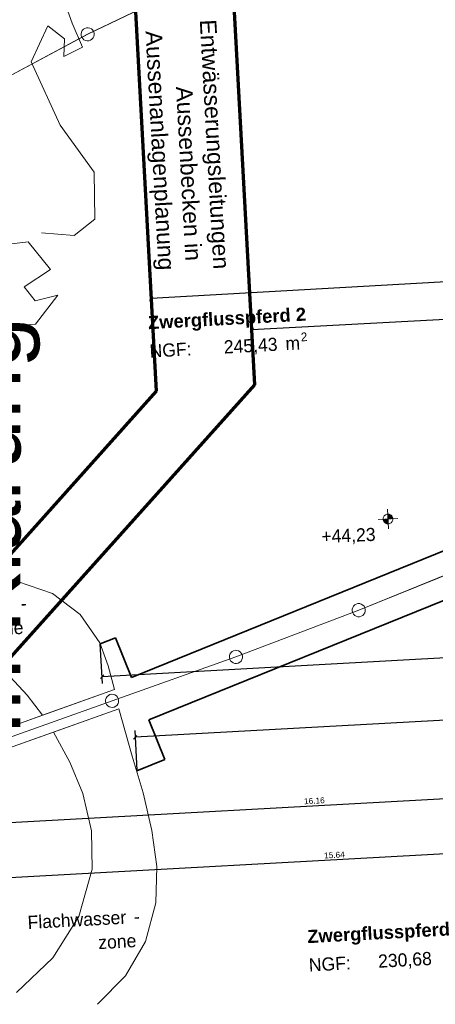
# Model space of a CAD drawing. Extents: x -779 to 790, y -208 to 633.
# Tile 9 of 232: x -550 to -424, y -52 to 248. Entities that reach past the tile are written whole.
import ezdxf

# ---------------------------------------------------------------- set-up
doc = ezdxf.new("R2010")
doc.units = 0
doc.layers.get('0').update_dxf_attribs({"lineweight": 25})
for name, color, linetype, lineweight, true_color in [('10 Bäume Bestand', 9, 'Continuous', 18, 0x808080), ('10 Wege Bestand - 2D', 9, 'Continuous', 18, 0x808080), ('60 Außenwasserbecken', 9, 'Continuous', 18, 0x808080), ('60 Außenwasserbecken - Beschriftung', 9, 'Continuous', 18, 0x808080), ('60 Grünflächen', 9, 'Continuous', 18, 0x808080), ('60 Höhen Außen (Bestand - bleibt)', 9, 'Continuous', 18, 0x808080), ('60 Räume Außen', 9, 'Continuous', 18, 0x808080), ('60 Zaun Gehege', 9, 'Continuous', 18, 0x808080), ('S_Kaltwasser', 3, 'Continuous', 35, 0x00ff00), ('S_Mass', 150, 'Continuous', 25, 0x007fff), ('S_Schmutzwasser_Grundleitung', 7, 'Continuous', 70, 0x7f5f00)]:
    doc.layers.add(name, color=color, linetype=linetype, lineweight=lineweight, true_color=true_color)
doc.layers.add('X_Text', color=7, linetype='Continuous', lineweight=25)
doc.styles.get("Standard").update_dxf_attribs({"font": 'arial.ttf'})

# ---------------------------------------------------------------- blocks, each defined once
blk = doc.blocks.new('Referenz-A07F5V59WF', base_point=(-759.5, -206.19))
at = {"layer": '10 Bäume Bestand', "color": 0, "linetype": 'Continuous', "ltscale": 162.000017}
for p, q in [((-534.16, 246.53), (-539.57, 261.63)), ((-546.57, 234.76), (-541.5, 245.73)), ((-541.5, 245.73), (-536.47, 241.76)), ((-530.98, 239.23), (-534.16, 246.53)), ((-536.47, 241.76), (-536.63, 236.31)), ((-536.63, 236.31), (-530.98, 239.23)), ((-537.78, 215.44), (-546.57, 234.76)), ((-527.4, 201.12), (-537.78, 215.44)), ((-527.21, 186.9), (-527.4, 201.12)), ((-533.54, 181.84), (-527.21, 186.9)), ((-547.5, 179.99), (-558.15, 178.67)), ((-540.75, 171.55), (-547.5, 179.99)), ((-543.51, 182.65), (-533.54, 181.84)), ((-548.74, 166.23), (-540.75, 171.55)), ((-545.37, 162.01), (-548.74, 166.23)), ((-538.52, 163.76), (-545.37, 162.01)), ((-545.27, 154.9), (-538.52, 163.76)), ((-557.35, 154.03), (-545.27, 154.9))]:
    blk.add_line(p, q, dxfattribs=at)
at = {"layer": '10 Wege Bestand - 2D', "color": 0, "linetype": 'Continuous', "ltscale": 162.000017}
for p, q in [((-521.29, 43.71), (-562.13, 29.16)), ((-519.88, 37.85), (-559.93, 23.58))]:
    blk.add_line(p, q, dxfattribs=at)
at = {"layer": '60 Außenwasserbecken', "color": 0, "linetype": 'Continuous', "ltscale": 162.000017}
for p, q in [((-540.12, 72.91), (-554.29, 77.83)), ((-531.68, 66.6), (-540.12, 72.91)), ((-525.72, 57.91), (-531.68, 66.6)), ((-523.17, 50.91), (-525.72, 57.91)), ((-521.29, 43.71), (-523.17, 50.91)), ((-547.81, 41.97), (-552.96, 47.57)), ((-543.2, 35.9), (-547.81, 41.97)), ((-543.2, 35.9), (-521.29, 43.71)), ((-519.88, 37.85), (-539.82, 30.74)), ((-519.88, 37.85), (-539.82, 30.74)), ((-519.88, 37.85), (-517.93, 30.64)), ((-519.88, 37.85), (-517.93, 30.64)), ((-562.13, 29.16), (-543.2, 35.9)), ((-562.13, 29.16), (-543.2, 35.9)), ((-539.82, 30.74), (-559.93, 23.58)), ((-539.82, 30.74), (-559.93, 23.58)), ((-539.82, 30.74), (-559.93, 23.58)), ((-534.82, 21.66), (-539.82, 30.74)), ((-517.93, 30.64), (-515.82, 23.48)), ((-517.93, 30.64), (-515.82, 23.48)), ((-530.85, 12.08), (-534.82, 21.66)), ((-512.56, 12.25), (-515.82, 23.48)), ((-512.56, 12.25), (-515.82, 23.48)), ((-528.22, 0.72), (-530.85, 12.08)), ((-509.86, 0.87), (-512.56, 12.25)), ((-509.86, 0.87), (-512.56, 12.25)), ((-528.08, -10.95), (-528.22, 0.72)), ((-508.38, -10.11), (-509.86, 0.87)), ((-508.38, -10.11), (-509.86, 0.87)), ((-532.06, -25.31), (-528.08, -10.95)), ((-508.66, -21.19), (-508.38, -10.11)), ((-508.66, -21.19), (-508.38, -10.11)), ((-511.83, -32.92), (-508.66, -21.19)), ((-511.83, -32.92), (-508.66, -21.19)), ((-540, -37.91), (-532.06, -25.31)), ((-517.9, -43.45), (-511.83, -32.92)), ((-517.9, -43.45), (-511.83, -32.92)), ((-551.08, -48.49), (-540, -37.91)), ((-526.46, -52.07), (-517.9, -43.45)), ((-526.46, -52.07), (-517.9, -43.45))]:
    blk.add_line(p, q, dxfattribs=at)
at = {"layer": '60 Grünflächen', "color": 0, "linetype": 'Continuous', "ltscale": 162.000017}
for points in [[(-428.03, 75.39), (-428.32, 75.39), (-409.83, 82.89)], [(-446.9, 67.86), (-428.32, 75.27), (-428.61, 75.27)], [(-428.32, 75.27), (-428.61, 75.27), (-428.32, 75.39)], [(-428.32, 75.27), (-428.03, 75.39), (-428.32, 75.39)], [(-465.25, 60.78), (-465.55, 60.78), (-446.9, 67.86)], [(-484.29, 53.66), (-465.55, 60.66), (-465.86, 60.66)], [(-465.55, 60.66), (-465.86, 60.66), (-465.55, 60.78)], [(-465.55, 60.66), (-465.25, 60.78), (-465.55, 60.78)], [(-502.77, 46.98), (-503.1, 46.98), (-484.29, 53.66)], [(-521.98, 40.28), (-503.1, 46.87), (-503.42, 46.87)], [(-503.1, 46.87), (-503.42, 46.87), (-503.1, 46.98)], [(-503.1, 46.87), (-502.77, 46.98), (-503.1, 46.98)]]:
    blk.add_solid(points, dxfattribs=at)
at = {"layer": '60 Höhen Außen (Bestand - bleibt)', "color": 0, "linetype": 'Continuous', "ltscale": 162.000017}
for p, q in [((-439.43, 96.02), (-439.47, 95.82)), ((-439.37, 96.2), (-439.43, 96.02)), ((-439.28, 96.38), (-439.37, 96.2)), ((-439.17, 96.54), (-439.28, 96.38)), ((-439.04, 96.69), (-439.17, 96.54)), ((-438.9, 96.82), (-439.04, 96.69)), ((-438.73, 96.93), (-438.9, 96.82)), ((-438.56, 97.01), (-438.73, 96.93)), ((-438.37, 97.08), (-438.56, 97.01)), ((-438.18, 97.12), (-438.37, 97.08)), ((-437.98, 97.13), (-438.18, 97.12)), ((-438.11, 98.63), (-437.86, 92.63)), ((-437.79, 97.12), (-437.98, 97.13)), ((-437.6, 97.08), (-437.79, 97.12)), ((-437.41, 97.01), (-437.6, 97.08)), ((-437.23, 96.93), (-437.41, 97.01)), ((-437.07, 96.82), (-437.23, 96.93)), ((-436.92, 96.69), (-437.07, 96.82)), ((-436.79, 96.54), (-436.92, 96.69)), ((-436.69, 96.38), (-436.79, 96.54)), ((-436.6, 96.2), (-436.69, 96.38)), ((-436.54, 96.02), (-436.6, 96.2)), ((-436.5, 95.82), (-436.54, 96.02)), ((-434.99, 95.75), (-440.98, 95.51)), ((-439.47, 95.82), (-439.48, 95.63)), ((-439.48, 95.63), (-439.47, 95.43)), ((-439.47, 95.43), (-439.43, 95.24)), ((-439.43, 95.24), (-439.37, 95.05)), ((-439.37, 95.05), (-439.28, 94.88)), ((-439.28, 94.88), (-439.17, 94.71)), ((-439.17, 94.71), (-439.04, 94.57)), ((-439.04, 94.57), (-438.9, 94.44)), ((-438.9, 94.44), (-438.73, 94.33)), ((-438.73, 94.33), (-438.56, 94.24)), ((-438.56, 94.24), (-438.37, 94.18)), ((-438.37, 94.18), (-438.18, 94.14)), ((-438.18, 94.14), (-437.98, 94.13)), ((-437.98, 94.13), (-437.79, 94.14)), ((-437.79, 94.14), (-437.6, 94.18)), ((-437.6, 94.18), (-437.41, 94.24)), ((-437.41, 94.24), (-437.23, 94.33)), ((-437.23, 94.33), (-437.07, 94.44)), ((-437.07, 94.44), (-436.92, 94.57)), ((-436.92, 94.57), (-436.79, 94.71)), ((-436.79, 94.71), (-436.69, 94.88)), ((-436.69, 94.88), (-436.6, 95.05)), ((-436.6, 95.05), (-436.54, 95.24)), ((-436.54, 95.24), (-436.5, 95.43)), ((-436.48, 95.63), (-436.5, 95.82)), ((-436.5, 95.43), (-436.48, 95.63))]:
    blk.add_line(p, q, dxfattribs=at)
for points in [[(-437.98, 97.12), (-438.04, 97.12), (-438.04, 97.13)], [(-437.98, 95.63), (-437.98, 97.12), (-438.04, 97.12)], [(-437.47, 95.65), (-437.98, 95.65), (-437.98, 97.12)], [(-437.47, 97.04), (-437.96, 97.04), (-437.98, 97.12)], [(-437.47, 95.65), (-437.47, 97.04), (-437.96, 97.04)], [(-436.97, 95.67), (-437.47, 95.67), (-437.47, 97.04)], [(-436.97, 96.73), (-437.36, 96.73), (-437.47, 97.04)], [(-436.97, 95.67), (-436.97, 96.73), (-437.36, 96.73)], [(-436.62, 95.68), (-436.97, 95.68), (-436.97, 96.73)], [(-436.62, 96.26), (-436.81, 96.26), (-436.97, 96.73)], [(-436.62, 95.68), (-436.62, 96.26), (-436.81, 96.26)], [(-436.49, 95.69), (-436.62, 95.69), (-436.62, 96.26)], [(-439.35, 95), (-439.35, 95.57), (-439.48, 95.57)], [(-439.35, 95.57), (-439.48, 95.57), (-439.35, 95.57)], [(-439, 95.57), (-439.35, 95.57), (-439, 95.59)], [(-439.16, 95), (-439.35, 95), (-439.35, 95.57)], [(-439, 94.53), (-439, 95.57), (-439.35, 95.57)], [(-439, 94.53), (-439.16, 95), (-439.35, 95)], [(-438.5, 95.59), (-439, 95.59), (-438.5, 95.61)], [(-438.61, 94.53), (-439, 94.53), (-439, 95.59)], [(-438.5, 94.22), (-438.5, 95.59), (-439, 95.59)], [(-438.5, 94.22), (-438.61, 94.53), (-439, 94.53)], [(-437.98, 95.61), (-438.5, 95.61), (-437.98, 95.63)], [(-438.01, 94.22), (-438.5, 94.22), (-438.5, 95.61)], [(-437.98, 94.14), (-437.98, 95.61), (-438.5, 95.61)], [(-437.98, 94.14), (-438.01, 94.22), (-438.5, 94.22)], [(-437.98, 95.63), (-437.47, 95.65), (-437.98, 95.65)], [(-437.92, 94.14), (-437.98, 94.14), (-437.98, 95.63)], [(-437.92, 94.13), (-437.92, 94.14), (-437.98, 94.14)], [(-437.47, 95.65), (-436.97, 95.67), (-437.47, 95.67)], [(-436.97, 95.67), (-436.62, 95.68), (-436.97, 95.68)], [(-436.62, 95.68), (-436.49, 95.69), (-436.62, 95.69)]]:
    blk.add_solid(points, dxfattribs=at)
at = {"layer": '60 Zaun Gehege', "color": 0, "linetype": 'Continuous', "ltscale": 162.000017}
for p, q in [((-496.07, 259.22), (-529.42, 243.15)), ((-529.4, 243.11), (-496.05, 259.18)), ((-529.42, 243.15), (-560.6, 226.48)), ((-560.58, 226.45), (-529.4, 243.11)), ((-531.3, 243.79), (-531.4, 243.28)), ((-531.4, 243.28), (-531.37, 242.76)), ((-531.37, 242.76), (-531.21, 242.26)), ((-531.06, 244.26), (-531.3, 243.79)), ((-530.71, 244.64), (-531.06, 244.26)), ((-530.28, 244.93), (-530.71, 244.64)), ((-529.78, 245.09), (-530.28, 244.93)), ((-529.26, 245.12), (-529.78, 245.09)), ((-528.75, 245.02), (-529.26, 245.12)), ((-528.28, 244.78), (-528.75, 245.02)), ((-527.89, 244.43), (-528.28, 244.78)), ((-527.61, 244), (-527.89, 244.43)), ((-527.45, 243.5), (-527.61, 244)), ((-527.52, 242.47), (-527.42, 242.98)), ((-527.42, 242.98), (-527.45, 243.5)), ((-531.21, 242.26), (-530.93, 241.82)), ((-530.93, 241.82), (-530.54, 241.48)), ((-530.54, 241.48), (-530.07, 241.24)), ((-530.07, 241.24), (-529.56, 241.14)), ((-529.56, 241.14), (-529.04, 241.16)), ((-529.04, 241.16), (-528.54, 241.33)), ((-528.54, 241.33), (-528.11, 241.61)), ((-528.11, 241.61), (-527.76, 242)), ((-527.76, 242), (-527.52, 242.47)), ((-409.83, 82.91), (-446.9, 67.88)), ((-446.89, 67.85), (-409.82, 82.87)), ((-448.47, 69.09), (-448.74, 68.64)), ((-448.1, 69.46), (-448.47, 69.09)), ((-447.65, 69.72), (-448.1, 69.46)), ((-447.14, 69.85), (-447.65, 69.72)), ((-446.62, 69.85), (-447.14, 69.85)), ((-446.12, 69.71), (-446.62, 69.85)), ((-445.67, 69.44), (-446.12, 69.71)), ((-445.3, 69.07), (-445.67, 69.44)), ((-445.04, 68.62), (-445.3, 69.07)), ((-446.9, 67.88), (-484.29, 53.68)), ((-484.28, 53.64), (-446.89, 67.85)), ((-448.74, 68.64), (-448.88, 68.14)), ((-448.88, 68.14), (-448.88, 67.62)), ((-448.88, 67.62), (-448.75, 67.11)), ((-448.75, 67.11), (-448.49, 66.66)), ((-448.49, 66.66), (-448.13, 66.29)), ((-448.13, 66.29), (-447.68, 66.02)), ((-447.68, 66.02), (-447.17, 65.88)), ((-446.65, 65.88), (-446.14, 66.01)), ((-446.14, 66.01), (-445.69, 66.27)), ((-445.69, 66.27), (-445.32, 66.64)), ((-445.32, 66.64), (-445.05, 67.09)), ((-445.05, 67.09), (-444.92, 67.59)), ((-444.91, 68.11), (-445.04, 68.62)), ((-444.92, 67.59), (-444.91, 68.11)), ((-447.17, 65.88), (-446.65, 65.88)), ((-486.26, 53.98), (-486.28, 53.46)), ((-486.11, 54.48), (-486.26, 53.98)), ((-485.84, 54.92), (-486.11, 54.48)), ((-485.46, 55.28), (-485.84, 54.92)), ((-485, 55.53), (-485.46, 55.28)), ((-484.49, 55.65), (-485, 55.53)), ((-483.97, 55.63), (-484.49, 55.65)), ((-483.47, 55.48), (-483.97, 55.63)), ((-483.02, 55.21), (-483.47, 55.48)), ((-482.66, 54.83), (-483.02, 55.21)), ((-482.42, 54.37), (-482.66, 54.83)), ((-482.3, 53.86), (-482.42, 54.37)), ((-484.29, 53.68), (-521.99, 40.3)), ((-521.97, 40.26), (-484.28, 53.64)), ((-486.28, 53.46), (-486.16, 52.95)), ((-486.16, 52.95), (-485.91, 52.49)), ((-485.91, 52.49), (-485.55, 52.11)), ((-485.55, 52.11), (-485.11, 51.84)), ((-485.11, 51.84), (-484.61, 51.69)), ((-484.61, 51.69), (-484.08, 51.67)), ((-484.08, 51.67), (-483.58, 51.79)), ((-483.58, 51.79), (-483.12, 52.04)), ((-483.12, 52.04), (-482.74, 52.4)), ((-482.74, 52.4), (-482.46, 52.84)), ((-482.46, 52.84), (-482.31, 53.34)), ((-482.31, 53.34), (-482.3, 53.86)), ((-522.65, 42.17), (-523.11, 41.93)), ((-522.14, 42.28), (-522.65, 42.17)), ((-521.62, 42.25), (-522.14, 42.28)), ((-521.12, 42.09), (-521.62, 42.25)), ((-520.68, 41.8), (-521.12, 42.09)), ((-521.99, 40.3), (-561.04, 26.39)), ((-561.02, 26.35), (-521.97, 40.26)), ((-523.95, 40.64), (-523.97, 40.12)), ((-523.97, 40.12), (-523.86, 39.61)), ((-523.79, 41.14), (-523.95, 40.64)), ((-523.86, 39.61), (-523.63, 39.15)), ((-523.5, 41.58), (-523.79, 41.14)), ((-523.63, 39.15), (-523.28, 38.76)), ((-523.11, 41.93), (-523.5, 41.58)), ((-520.85, 38.63), (-520.46, 38.98)), ((-520.33, 41.42), (-520.68, 41.8)), ((-520.46, 38.98), (-520.17, 39.42)), ((-520.1, 40.95), (-520.33, 41.42)), ((-520.17, 39.42), (-520.01, 39.92)), ((-519.99, 40.44), (-520.1, 40.95)), ((-520.01, 39.92), (-519.99, 40.44)), ((-523.28, 38.76), (-522.84, 38.48)), ((-522.84, 38.48), (-522.34, 38.31)), ((-522.34, 38.31), (-521.82, 38.29)), ((-521.82, 38.29), (-521.31, 38.4)), ((-521.31, 38.4), (-520.85, 38.63))]:
    blk.add_line(p, q, dxfattribs=at)
at = {"layer": '60 Außenwasserbecken - Beschriftung', "color": 0, "linetype": 'Continuous', "ltscale": 162.000017, "char_height": 3.9998, "attachment_point": 1, "rotation": 3.1327}
for s, insert in [('{\\fCentury Gothic;-}', (-549.86, 71.91)), ('{\\fCentury Gothic;zone}', (-560.66, 64.02)), ('{\\fCentury Gothic;Flachwasser}', (-547.8, -25.17)), ('{\\fCentury Gothic;-}', (-515.49, -23.4)), ('{\\fCentury Gothic;zone}', (-526.3, -31.29))]:
    blk.add_mtext(s, dxfattribs=dict(at, insert=insert))
at = {"layer": '60 Höhen Außen (Bestand - bleibt)', "color": 0, "linetype": 'Continuous', "ltscale": 162.000017, "insert": (-458.37, 92.3), "char_height": 3.9998, "attachment_point": 1, "rotation": 2.3207}
blk.add_mtext('{\\fCentury Gothic;+44,23}', dxfattribs=at)
at = {"layer": '60 Räume Außen', "color": 0, "linetype": 'Continuous', "ltscale": 162.000017, "attachment_point": 1, "rotation": 3.1327}
for s, insert, char_height in [('{\\fArial|b1|i0;Zwergflusspferd}', (-511.15, 157.35), 3.9998), ('{\\fArial|b1|i0;2}', (-466.17, 159.82), 3.9998), ('{\\fCentury Gothic;245,43}', (-488.08, 149.94), 3.9998), ('{\\fCentury Gothic;m}', (-469.34, 150.97), 3.9998), ('{\\fCentury Gothic;2}', (-464.61, 152.31), 2.6398), ('{\\fCentury Gothic;NGF:}', (-510.68, 148.71), 3.9998), ('{\\fArial|b1|i0;Zwergflusspferd}', (-462.67, -29.48), 3.9998), ('{\\fCentury Gothic;NGF:}', (-462.2, -38.13), 3.9998), ('{\\fCentury Gothic;230,68}', (-441.12, -36.97), 3.9998)]:
    blk.add_mtext(s, dxfattribs=dict(at, insert=insert, char_height=char_height))
blk = doc.blocks.new('Polylinie-A07F5V5ZWF', base_point=(-525.56, -2.9))
at = {"color": 0, "linetype": 'ByBlock', "lineweight": -2, "ltscale": 0.35}
for p, q in [((-412.44, 89.41), (-293.04, 97.21)), ((-293.04, 97.21), (-199.29, -2.9)), ((-516.04, 47.42), (-412.44, 89.41)), ((-525.56, 57.59), (-520.92, 59.47)), ((-520.92, 59.47), (-516.04, 47.42)), ((-199.29, -2.9), (-183.58, 11.79))]:
    blk.add_line(p, q, dxfattribs=at)
blk = doc.blocks.new('Polylinie-A07F5V61WF', base_point=(-514.41, -17.21))
at = {"color": 0, "linetype": 'ByBlock', "lineweight": -2, "ltscale": 0.35}
for p, q in [((-302.79, 83.24), (-407.18, 76.43)), ((-208.72, -17.21), (-302.79, 83.24)), ((-407.18, 76.43), (-510.78, 34.45)), ((-510.78, 34.45), (-505.9, 22.4)), ((-505.9, 22.4), (-514.41, 18.95)), ((-180.85, 8.87), (-208.72, -17.21))]:
    blk.add_line(p, q, dxfattribs=at)
blk = doc.blocks.new('Maß-A07F5V7TWF', base_point=(-479.96, 143.16))
at = {"color": 0, "linetype": 'ByBlock', "lineweight": -2, "ltscale": 0.25}
for p, q in [((-307.13, 162.57), (-479.46, 153.14)), ((-307.63, 162.02), (-306.63, 163.13)), ((-307.24, 164.57), (-306.58, 152.59)), ((-479.96, 152.58), (-478.96, 153.7)), ((-479.57, 155.14), (-478.92, 143.16))]:
    blk.add_line(p, q, dxfattribs=at)
at = {"color": 0, "linetype": 'ByBlock', "lineweight": -2, "ltscale": 0.25, "insert": (-395.76, 160.13), "char_height": 1.8, "attachment_point": 1, "rotation": 3.1327}
blk.add_mtext('{\\fArial;8.63}', dxfattribs=at)
blk = doc.blocks.new('Maß-A07F5V7VWF', base_point=(-510.54, 152.71))
at = {"color": 0, "linetype": 'ByBlock', "lineweight": -2, "ltscale": 0.25}
for p, q in [((-307.8, 174.08), (-510.04, 162.7)), ((-308.3, 173.52), (-307.3, 174.64)), ((-307.91, 176.07), (-307.24, 164.09)), ((-510.54, 162.14), (-509.54, 163.26)), ((-510.15, 164.7), (-509.48, 152.71))]:
    blk.add_line(p, q, dxfattribs=at)
at = {"color": 0, "linetype": 'ByBlock', "lineweight": -2, "ltscale": 0.25, "insert": (-412, 170.62), "char_height": 1.8, "attachment_point": 1, "rotation": 3.2203}
blk.add_mtext('{\\fArial;10.13}', dxfattribs=at)
blk = doc.blocks.new('Einzeiliger Text-A07F5VALWF', base_point=(-569.87, 29.76))
at = {"color": 0, "lineweight": -2, "insert": (-569.87, 29.76), "char_height": 20, "attachment_point": 1, "rotation": 90}
blk.add_mtext('{\\fArial;In Klärung}', dxfattribs=at)
blk = doc.blocks.new('Maß-A07F5VC5WF', base_point=(-525.56, 45.6))
at = {"color": 0, "linetype": 'ByBlock', "lineweight": -2, "ltscale": 0.25}
for p, q in [((-301.4, 57.83), (-302.05, 69.81)), ((-302.01, 59.27), (-301, 60.39)), ((-524.9, 45.6), (-525.56, 57.58)), ((-301.5, 59.83), (-525.01, 47.6)), ((-525.51, 47.04), (-524.51, 48.15))]:
    blk.add_line(p, q, dxfattribs=at)
at = {"color": 0, "linetype": 'ByBlock', "lineweight": -2, "ltscale": 0.25, "insert": (-416.34, 55.95), "char_height": 1.8, "attachment_point": 1, "rotation": 3.1327}
blk.add_mtext('{\\fArial;11.19}', dxfattribs=at)
blk = doc.blocks.new('Maß-A07F5VC7WF', base_point=(-515.47, 19.23))
at = {"color": 0, "linetype": 'ByBlock', "lineweight": -2, "ltscale": 0.25}
for p, q in [((-300.58, 42.95), (-299.93, 30.97)), ((-300.47, 40.96), (-514.97, 29.22)), ((-300.97, 40.4), (-299.97, 41.51)), ((-515.08, 31.21), (-514.42, 19.23)), ((-515.47, 28.66), (-514.47, 29.77))]:
    blk.add_line(p, q, dxfattribs=at)
at = {"color": 0, "linetype": 'ByBlock', "lineweight": -2, "ltscale": 0.25, "insert": (-410.79, 37.32), "char_height": 1.8, "attachment_point": 1, "rotation": 3.1327}
blk.add_mtext('{\\fArial;10.74}', dxfattribs=at)
blk = doc.blocks.new('Maß-A07F5VC9WF', base_point=(-622.44, -2.47))
at = {"color": 0, "linetype": 'ByBlock', "lineweight": -2, "ltscale": 0.25}
for p, q in [((-299.06, 15.19), (-299.72, 27.18)), ((-621.89, -0.47), (-299.17, 17.19)), ((-298.67, 17.75), (-299.67, 16.63)), ((-621.78, -2.47), (-622.44, 9.51)), ((-621.39, 0.09), (-622.39, -1.03))]:
    blk.add_line(p, q, dxfattribs=at)
at = {"color": 0, "linetype": 'ByBlock', "lineweight": -2, "ltscale": 0.25, "insert": (-463.61, 10.6), "char_height": 1.8, "attachment_point": 1, "rotation": 3.1327}
blk.add_mtext('{\\fArial;16.16}', dxfattribs=at)
blk = doc.blocks.new('Maß-A07F5VCBWF', base_point=(-611.14, -18.67))
at = {"color": 0, "linetype": 'ByBlock', "lineweight": -2, "ltscale": 0.25}
for p, q in [((-298.14, -1.58), (-298.8, 10.4)), ((-298.25, 0.42), (-610.59, -16.68)), ((-298.75, -0.14), (-297.75, 0.98)), ((-610.48, -18.67), (-611.14, -6.69)), ((-611.09, -17.24), (-610.09, -16.12))]:
    blk.add_line(p, q, dxfattribs=at)
at = {"color": 0, "linetype": 'ByBlock', "lineweight": -2, "ltscale": 0.25, "insert": (-457.5, -5.9), "char_height": 1.8, "attachment_point": 1, "rotation": 3.1327}
blk.add_mtext('{\\fArial;15.64}', dxfattribs=at)

msp = doc.modelspace()

# ---------------------------------------------------------------- linework, layer by layer
at = {"layer": 'S_Schmutzwasser_Grundleitung', "color": 54, "true_color": 0xb2b200}
for p, q in [((-508.45, 134.47), (-517.99, 308.7)), ((-478.55, 136.42), (-487.91, 307.56)), ((-610.56, -10.87), (-478.55, 136.42)), ((-621.99, 7.79), (-508.45, 134.47))]:
    msp.add_line(p, q, dxfattribs=at)

# ---------------------------------------------------------------- block references
at = {"color": 8, "lineweight": 25, "ltscale": 1250, "true_color": 0x808080}
msp.add_blockref('Referenz-A07F5V59WF', (-759.5, -206.19), dxfattribs=at)
at = {"layer": 'S_Kaltwasser', "ltscale": 0.35}
for name, p in [('Polylinie-A07F5V5ZWF', (-525.56, -2.9)), ('Polylinie-A07F5V61WF', (-514.41, -17.21))]:
    msp.add_blockref(name, p, dxfattribs=at)
at = {"layer": 'S_Mass', "ltscale": 0.25}
for name, p in [('Maß-A07F5V7VWF', (-510.54, 152.71)), ('Maß-A07F5V7TWF', (-479.96, 143.16)), ('Maß-A07F5VC5WF', (-525.56, 45.6)), ('Maß-A07F5VC7WF', (-515.47, 19.23)), ('Maß-A07F5VC9WF', (-622.44, -2.47)), ('Maß-A07F5VCBWF', (-611.14, -18.67))]:
    msp.add_blockref(name, p, dxfattribs=at)
at = {"layer": 'X_Text', "color": 1, "ltscale": 0.25, "true_color": 0xff0000}
msp.add_blockref('Einzeiliger Text-A07F5VALWF', (-569.87, 29.76), dxfattribs=at)

# ---------------------------------------------------------------- texts
at = {"layer": 'X_Text', "ltscale": 0.25, "char_height": 5, "attachment_point": 1, "rotation": 273.1327}
for s, insert in [('{\\fArial;Entwässerungsleitungen}', (-490.29, 247.77)), ('{\\fArial;Aussenanlagenplanung}', (-506.83, 244.35)), ('{\\fArial;Aussenbecken in }', (-497.54, 227.43))]:
    msp.add_mtext(s, dxfattribs=dict(at, insert=insert))

doc.saveas('drawing.dxf')
